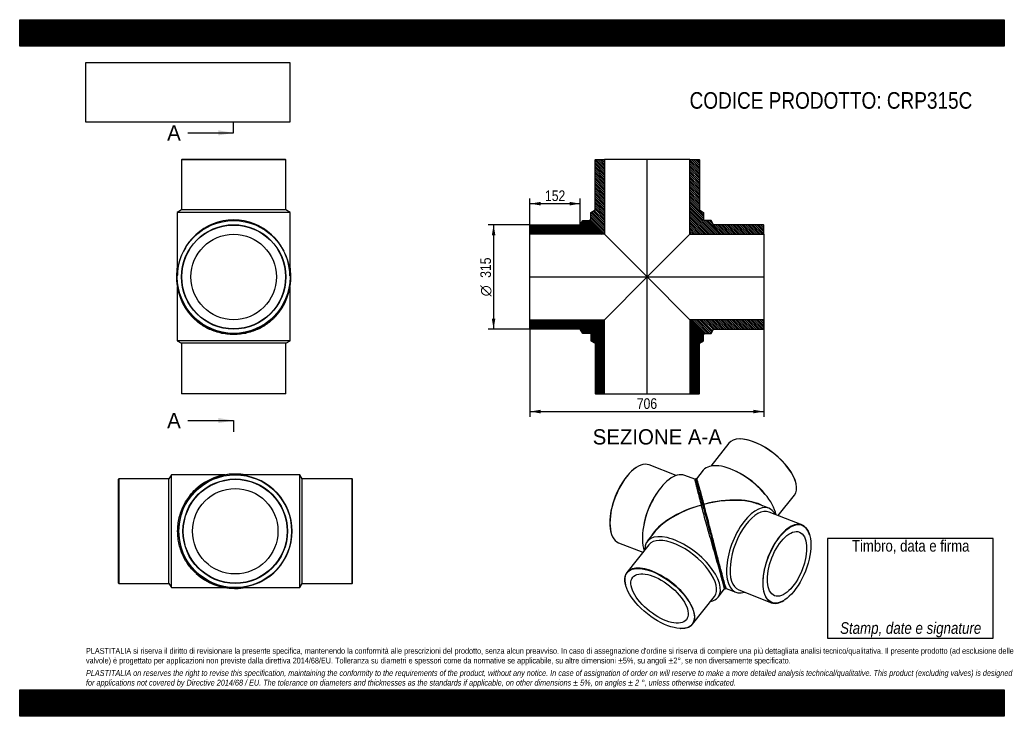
# Model space of a CAD drawing. Header units: millimetres. Extents: x 0 to 2970, y 0 to 2100.
import ezdxf
from ezdxf.enums import TextEntityAlignment as Align
from ezdxf.lldxf.tags import DXFTag

# ---------------------------------------------------------------- set-up
doc = ezdxf.new("R2010")
doc.units = ezdxf.units.MM
doc.header["$LTSCALE"] = 10
for name, color, linetype in [('CRP315C', 7, 'Continuous'), ('CRP315C_MIR', 7, 'Continuous'), ('Default', 7, 'Continuous'), ('DV4_Default', 7, 'Continuous')]:
    doc.layers.add(name, color=color, linetype=linetype)
doc.styles.add('SEACAD_Arial_Narrow', font='ARIALN.TTF')
doc.styles.add('SEACAD_Solid_Edge_ANSI', font='seans.ttf')
doc.styles.add('SEACAD_Solid_Edge_ANSI1_Symbols', font='semeca1.ttf')
tags = doc.linetypes.add('CENTER2', pattern=[28.575, 19.05, -3.175, 3.175, -3.175]).pattern_tags.tags
tags[10:11] = [DXFTag(74, 4), DXFTag(75, 0), DXFTag(340, '0'), DXFTag(46, 0.0), DXFTag(50, 0.0), DXFTag(44, 0.0), DXFTag(45, 0.0)]
tags[8:9] = [DXFTag(74, 4), DXFTag(75, 0), DXFTag(340, '0'), DXFTag(46, 0.0), DXFTag(50, 0.0), DXFTag(44, 0.0), DXFTag(45, 0.0)]
tags[6:7] = [DXFTag(74, 4), DXFTag(75, 0), DXFTag(340, '0'), DXFTag(46, 0.0), DXFTag(50, 0.0), DXFTag(44, 0.0), DXFTag(45, 0.0)]
tags[4:5] = [DXFTag(74, 4), DXFTag(75, 0), DXFTag(340, '0'), DXFTag(46, 0.0), DXFTag(50, 0.0), DXFTag(44, 0.0), DXFTag(45, 0.0)]
doc.dimstyles.new('Plastitalia', dxfattribs={"dimtxt": 32, "dimasz": 32, "dimexe": 16, "dimexo": 0, "dimgap": 8, "dimtad": 1, "dimdec": 0, "dimtxsty": 'SEACAD_Arial_Narrow', "dimblk1": '_SE_FILLED', "dimblk2": '_SE_FILLED', "dimsah": 1, "dimcen": 16, "dimadec": 0, "dimazin": 0, "dimtfac": 0.7, "dimtdec": 1, "dimtmove": 0, "dimatfit": 3, "dimfxl": 1, "dimtolj": 1, "dimarcsym": 0})
picture_1 = doc.add_image_def('image1.jpg', size_in_pixel=(4302, 1260))

# ---------------------------------------------------------------- blocks, each defined once
blk = doc.blocks.new('SE')
at = {"layer": 'CRP315C', "color": 7, "linetype": 'Continuous'}
for p, q in [((499.8, 1412.5), (493.8, 1401.8)), ((790.9, 1412.5), (796.9, 1401.8)), ((475.4, 1293.5), (475.4, 1132)), ((815.4, 1132), (815.4, 1293.5)), ((815.4, 1132), (475.4, 1132)), ((475.4, 1132), (487.9, 1124.5)), ((802.9, 1124.5), (815.4, 1132)), ((802.9, 1124.5), (487.9, 1124.5)), ((487.9, 1124.5), (487.9, 973.5)), ((802.9, 973.5), (802.9, 1124.5)), ((487.9, 973.5), (802.9, 973.5)), ((487.9, 973.5), (488.9, 972.5)), ((801.9, 972.5), (488.9, 972.5)), ((801.9, 972.5), (802.9, 973.5))]:
    blk.add_line(p, q, dxfattribs=at)
for centre, radius, start, end in [((644.5, 1324.5), 170.9, 19.2058, 26.8975), ((645.4, 1323.3), 172.5, 178.7413, 180.1995), ((645.4, 1322.7), 172.5, 180.0037, 222.5348), ((645.4, 1322.7), 172.5, 317.5303, 359.9991), ((645.4, 1323.3), 172.5, 359.8005, 1.4956)]:
    blk.add_arc(centre, radius, start, end, dxfattribs=at)
for centre, major_axis, start_param, end_param in [((475.4, 1322.7), (2.5, 0), 3.024653, 3.142345), ((815.4, 1322.7), (-2.5, 0), 3.14084, 3.246597)]:
    blk.add_ellipse(centre, major_axis=major_axis, ratio=0.707107, start_param=start_param, end_param=end_param, dxfattribs=at)
blk.add_open_spline([(772.5, 1206.1), (770.2, 1203.6), (767.7, 1201.1), (761.2, 1194.7), (756.9, 1191), (743.3, 1180.4), (733.1, 1173.9), (710.8, 1163), (698.5, 1158.6), (672.7, 1152.5), (659, 1150.9), (631.7, 1150.9), (618, 1152.5), (592.1, 1158.6), (579.9, 1163), (557.5, 1173.9), (547.4, 1180.4), (531, 1193.3), (524.3, 1199.5), (518.3, 1206)], degree=3, knots=[0.2613252, 0.2613252, 0.2613252, 0.2613252, 0.28125, 0.28125, 0.3125, 0.3125, 0.375, 0.375, 0.4375, 0.4375, 0.5, 0.5, 0.5625, 0.5625, 0.625, 0.625, 0.6875, 0.6875, 0.7382969, 0.7382969, 0.7382969, 0.7382969], dxfattribs=at)
at = {"layer": 'CRP315C_MIR', "color": 7, "linetype": 'Continuous'}
for p, q in [((488.9, 1678.5), (487.9, 1677.5)), ((802.9, 1677.5), (487.9, 1677.5)), ((487.9, 1677.5), (487.9, 1526.5)), ((801.9, 1678.5), (488.9, 1678.5)), ((802.9, 1677.5), (801.9, 1678.5)), ((802.9, 1526.5), (802.9, 1677.5)), ((487.9, 1526.5), (475.4, 1519)), ((815.4, 1519), (475.4, 1519)), ((475.4, 1519), (475.4, 1331.5)), ((802.9, 1526.5), (487.9, 1526.5)), ((815.4, 1519), (802.9, 1526.5)), ((815.4, 1331.5), (815.4, 1519)), ((475.4, 1328), (475.4, 1328)), ((475.4, 1328), (475.4, 1328)), ((815.3, 1328), (815.3, 1328)), ((815.3, 1328), (815.3, 1328))]:
    blk.add_line(p, q, dxfattribs=at)
for radius in [170, 157.5, 156.5, 128.9]:
    blk.add_circle((645.4, 1324.5), radius, dxfattribs=at)
for centre, radius, start, end in [((646.2, 1326.3), 173.3, 170.2742, 180.0071), ((644.6, 1326.2), 173.3, 359.9957, 9.7382), ((645.4, 1326.2), 172.5, 179.9997, 0.0003)]:
    blk.add_arc(centre, radius, start, end, dxfattribs=at)
for centre, major_axis, ratio, start_param, end_param in [((645.4, 1324.5), (0, -172), 0.988372, 1.668335, 4.615677), ((645.4, 1324.5), (0, -172), 0.988372, 4.615677, 4.691713), ((645.4, 1324.5), (0, -172), 0.988372, 1.591472, 1.668335), ((475.4, 1326.2), (2.5, 0), 0.707107, 1.556176, 3.140841), ((815.4, 1326.2), (-2.5, 0), 0.707107, 3.142344, 4.727009)]:
    blk.add_ellipse(centre, major_axis=major_axis, ratio=ratio, start_param=start_param, end_param=end_param, dxfattribs=at)
for points in [[(475.4, 1331.5), (475.4, 1330.4), (475.4, 1329.2), (475.4, 1328)], [(815.3, 1328), (815.3, 1329.2), (815.4, 1330.4), (815.4, 1331.5)]]:
    blk.add_open_spline(points, degree=3, dxfattribs=at)
blk = doc.blocks.new('SE1')
at = {"layer": 'CRP315C', "color": 7, "linetype": 'Continuous'}
for p, q in [((299.1, 715.4), (298.1, 714.4)), ((298.1, 401.4), (298.1, 714.4)), ((299.1, 715.4), (299.1, 400.4)), ((450.1, 715.4), (299.1, 715.4)), ((457.6, 727.9), (450.1, 715.4)), ((450.1, 400.4), (450.1, 715.4)), ((457.6, 387.9), (457.6, 727.9)), ((619.1, 727.9), (457.6, 727.9)), ((738.1, 703.4), (727.4, 709.4)), ((298.1, 401.4), (299.1, 400.4)), ((299.1, 400.4), (450.1, 400.4)), ((450.1, 400.4), (457.6, 387.9)), ((457.6, 387.9), (619.1, 387.9)), ((738.1, 412.3), (727.4, 406.3))]:
    blk.add_line(p, q, dxfattribs=at)
for centre, radius, start, end in [((648.3, 557.9), 172.5, 90.0037, 132.5348), ((648.9, 557.9), 172.5, 88.7413, 90.1995), ((648.3, 557.9), 172.5, 227.5303, 269.9991), ((650.1, 558.7), 170.9, 289.2058, 296.8975), ((648.9, 557.9), 172.5, 269.8005, 271.4956)]:
    blk.add_arc(centre, radius, start, end, dxfattribs=at)
for centre, major_axis, start_param, end_param in [((648.3, 727.9), (0, -2.5), 3.024653, 3.142345), ((648.3, 387.9), (0, 2.5), 3.14084, 3.246597)]:
    blk.add_ellipse(centre, major_axis=major_axis, ratio=0.707107, start_param=start_param, end_param=end_param, dxfattribs=at)
blk.add_open_spline([(531.7, 430.7), (529.2, 433.1), (526.7, 435.5), (520.3, 442), (516.6, 446.3), (506, 459.9), (499.5, 470.1), (488.6, 492.4), (484.2, 504.7), (478.1, 530.6), (476.5, 544.2), (476.5, 571.5), (478.1, 585.2), (484.2, 611.1), (488.6, 623.3), (499.5, 645.7), (506, 655.8), (518.9, 672.3), (525.1, 678.9), (531.6, 684.9)], degree=3, knots=[0.2613252, 0.2613252, 0.2613252, 0.2613252, 0.28125, 0.28125, 0.3125, 0.3125, 0.375, 0.375, 0.4375, 0.4375, 0.5, 0.5, 0.5625, 0.5625, 0.625, 0.625, 0.6875, 0.6875, 0.7382969, 0.7382969, 0.7382969, 0.7382969], dxfattribs=at)
at = {"layer": 'CRP315C_MIR', "color": 7, "linetype": 'Continuous'}
for p, q in [((653.6, 727.8), (653.6, 727.8)), ((653.6, 727.8), (653.6, 727.8)), ((844.6, 727.9), (657.1, 727.9)), ((844.6, 387.9), (844.6, 727.9)), ((852.1, 715.4), (844.6, 727.9)), ((852.1, 400.4), (852.1, 715.4)), ((1003.1, 715.4), (852.1, 715.4)), ((1003.1, 400.4), (1003.1, 715.4)), ((1004.1, 714.4), (1003.1, 715.4)), ((1004.1, 401.4), (1004.1, 714.4)), ((653.6, 387.9), (653.6, 387.9)), ((653.6, 387.9), (653.6, 387.9)), ((657.1, 387.9), (844.6, 387.9)), ((844.6, 387.9), (852.1, 400.4)), ((852.1, 400.4), (1003.1, 400.4)), ((1003.1, 400.4), (1004.1, 401.4))]:
    blk.add_line(p, q, dxfattribs=at)
for radius in [170, 157.5, 156.5, 128.9]:
    blk.add_circle((650.1, 557.9), radius, dxfattribs=at)
for centre, radius, start, end in [((651.8, 557.9), 172.5, 89.9997, 270.0003), ((651.9, 557), 173.3, 80.2742, 90.0071), ((651.9, 558.7), 173.3, 269.9957, 279.7382)]:
    blk.add_arc(centre, radius, start, end, dxfattribs=at)
for centre, major_axis, ratio, start_param, end_param in [((651.8, 727.9), (0, -2.5), 0.707107, 1.556176, 3.140841), ((650.1, 557.9), (-172, 0), 0.988372, 4.615677, 4.691713), ((650.1, 557.9), (-172, 0), 0.988372, 1.668335, 4.615677), ((651.8, 387.9), (0, 2.5), 0.707107, 3.142344, 4.727009), ((650.1, 557.9), (-172, 0), 0.988372, 1.591472, 1.668335)]:
    blk.add_ellipse(centre, major_axis=major_axis, ratio=ratio, start_param=start_param, end_param=end_param, dxfattribs=at)
for points in [[(657.1, 727.9), (656, 727.9), (654.8, 727.8), (653.6, 727.8)], [(653.6, 387.9), (654.8, 387.9), (656, 387.9), (657.1, 387.9)]]:
    blk.add_open_spline(points, degree=3, dxfattribs=at)
blk = doc.blocks.new('SE2')
at = {"layer": 'CRP315C', "color": 7, "linetype": 'Continuous'}
for p, q in [((1861, 750.7), (1860.3, 750.3)), ((1979.7, 725.8), (1898.5, 757.6)), ((2036.3, 714.4), (2006, 726.3)), ((2040.8, 709), (2041.3, 707.3)), ((2041.9, 704.9), (2041.3, 707.3)), ((2043, 700.8), (2041.9, 704.9)), ((1923.4, 675.5), (1920.9, 671.9)), ((2055.9, 636.8), (2055.9, 636.8)), ((1881.3, 570.7), (1880.7, 566.3)), ((1783.5, 554.2), (1783.8, 553.4)), ((1913.9, 554), (1893.1, 527.6)), ((1806.7, 522.9), (1879.6, 494.4)), ((1897.7, 517.2), (1831.7, 433.7)), ((1827.3, 396.3), (1827.6, 395.5)), ((2029.5, 277.6), (2095.4, 361.1)), ((2106.5, 359), (2126.2, 383.9)), ((1993.2, 264.7), (1994.1, 264.6))]:
    blk.add_line(p, q, dxfattribs=at)
for centre, radius, start, end in [((2488.7, 812.8), 460.1, 192.5133, 192.5837), ((1523, 566.5), 537, 15.3856, 15.7523), ((7005.6, 2025.7), 5136.6, 194.8756, 194.9971), ((35800.8, 9753.3), 34950.7, 195.02803, 195.11803), ((95522.4, 25877.7), 96810.7, 195.11242, 195.176017), ((42703, 11507.3), 42071.4, 195.20616, 195.29095), ((1698.6, 281.4), 442.2, 13.854, 15.7666)]:
    blk.add_arc(centre, radius, start, end, dxfattribs=at)
for centre, major_axis, ratio, start_param, end_param in [((1852.6, 640.3), (-45.9, -117.3), 0.47604, 3.141593, 6.283185), ((1851.9, 640.5), (45.6, 116.6), 0.47604, 0.571993, 2.569599), ((1956.4, 599.6), (-49.6, -126.6), 0.47604, 3.141593, 5.781328), ((1951.5, 601.5), (-45.9, -117.3), 0.47604, 4.266394, 5.158384), ((2083.9, 549.8), (33.6, -123.9), 0.001558, 3.140438, 4.142502), ((2083.9, 549.8), (187, 49.6), 0.472043, 1.595248, 2.708352), ((2083.9, 549.8), (186.4, 51.7), 0.472049, 1.589984, 2.280667), ((2057.8, 637.3), (1.93, 0.52), 0.671516, 0.002303, 3.158516), ((2083.9, 549.8), (-33.6, 123.9), 0.001558, 1.000909, 3.142747), ((2083.9, 549.8), (186.4, 51.7), 0.472049, -4.002518, -3.714122), ((1999.8, 443.3), (106.7, -84.3), 0.473626, 0, 3.527465), ((1996.5, 439.2), (98.9, -78.1), 0.473626, 0, 3.141593), ((1930.6, 355.7), (-98.9, 78.1), 0.473626, 2.573805, 6.283185), ((1930.6, 355.7), (-98.9, 78.1), 0.473626, 0, 0.567788), ((1999.8, 443.3), (106.7, -84.3), 0.473626, 5.897313, 6.283185)]:
    blk.add_ellipse(centre, major_axis=major_axis, ratio=ratio, start_param=start_param, end_param=end_param, dxfattribs=at)
for major_axis in [(98.3, -77.6), (80.9, -63.9)]:
    blk.add_ellipse((1930.2, 355.1), major_axis=major_axis, ratio=0.473626, dxfattribs=at)
for points, degree, knots in [([(2039.6, 712.8), (2039.5, 713.1), (2039.4, 713.5), (2039.1, 714.1), (2038.9, 714.4), (2038.7, 714.7), (2038.2, 714.9), (2038, 714.9), (2037.8, 715), (2037.5, 715), (2037.1, 715), (2036.6, 714.8), (2036.3, 714.5), (2036.2, 714.4)], 3, [0, 0, 0, 0, 0.197327, 0.532308, 0.708696, 0.83887, 0.881135, 0.897118, 0.910128, 0.920899, 0.938734, 0.975976, 1, 1, 1, 1]), ([(2036.2, 714.4), (2036.2, 714.4), (2036.2, 714.1), (2036.5, 712.3), (2037, 710), (2038.5, 703.7), (2039.5, 699.7), (2041.9, 690.2), (2043.2, 684.8), (2046.3, 672.9), (2048, 666.3), (2051.7, 652.2), (2053.8, 644.7), (2055.9, 636.8)], 3, [0.6566781, 0.6566781, 0.6566781, 0.6566781, 0.6875, 0.6875, 0.75, 0.75, 0.8125, 0.8125, 0.875, 0.875, 0.9375, 0.9375, 1, 1, 1, 1]), ([(2126.2, 383.9), (2126.2, 383.9), (2126.2, 384.2), (2125.8, 386.2), (2125.1, 388.9), (2122.9, 397.4), (2121.4, 403.1), (2117.5, 417.3), (2115.2, 425.7), (2110, 444.1), (2107.2, 454), (2101.4, 474.5), (2098.4, 485.1), (2092.4, 506.1), (2089.4, 516.6), (2083.6, 537.2), (2080.7, 547.3), (2075.2, 567), (2072.5, 576.5), (2067.3, 595), (2064.9, 603.9), (2060.2, 620.9), (2058, 629), (2055.9, 636.8)], 3, [0.3451873, 0.3451873, 0.3451873, 0.3451873, 0.375, 0.375, 0.4375, 0.4375, 0.5, 0.5, 0.5625, 0.5625, 0.625, 0.625, 0.6875, 0.6875, 0.75, 0.75, 0.8125, 0.8125, 0.875, 0.875, 0.9375, 0.9375, 1, 1, 1, 1]), ([(2087.8, 534.1), (2088.9, 530.1), (2090, 526.1), (2091.1, 522.1), (2092.2, 518.2), (2093.2, 514.2), (2094.3, 510.3), (2095.4, 506.3), (2096.4, 502.4), (2097.5, 498.5), (2098.5, 494.7), (2099.6, 490.8), (2100.6, 487), (2101.6, 483.3), (2102.6, 479.6), (2103.7, 475.8), (2104.6, 472.2)], 2, [0, 0, 0, 0.125, 0.125, 0.25, 0.25, 0.375, 0.375, 0.5, 0.5, 0.625, 0.625, 0.75, 0.75, 0.875, 0.875, 1, 1, 1]), ([(2126.1, 383.9), (2126.3, 383.9), (2126.5, 383.8), (2127.1, 384), (2127.8, 384.5), (2128.1, 385.2), (2128.1, 385.4), (2128.2, 386), (2128.1, 386.4), (2128, 386.7)], 3, [0, 0, 0, 0, 0.025435, 0.06342, 0.091197, 0.189427, 0.334109, 0.496444, 1, 1, 1, 1])]:
    blk.add_open_spline(points, degree=degree, knots=knots, dxfattribs=at)
at = {"layer": 'CRP315C_MIR', "color": 7, "linetype": 'Continuous'}
for p, q in [((2175.4, 835.9), (2174.5, 836)), ((2139.1, 823), (2084.9, 754.4)), ((2062.1, 741.6), (2041.8, 715.9)), ((2161.4, 738.1), (2157.2, 740)), ((2040.5, 709.4), (2039.8, 712.3)), ((2040.5, 709.4), (2041.2, 707)), ((2044, 696.5), (2045.5, 690.9)), ((2341.3, 704.3), (2341, 705.1)), ((2251.9, 665.2), (2249.1, 668.8)), ((2288.1, 605.1), (2336.9, 666.9)), ((2063.6, 638.9), (2063.6, 638.9)), ((2259.5, 627), (2228.4, 639.2)), ((2359.7, 577.1), (2260.8, 615.8)), ((2382.9, 545.8), (2382.7, 546.6)), ((2131.1, 385.2), (2160.4, 373.8)), ((2169, 381.1), (2267.9, 342.4)), ((2305.5, 349.3), (2306.2, 349.7))]:
    blk.add_line(p, q, dxfattribs=at)
for centre, radius, start, end in [((2049.2, 715.2), 9.84, 190.0341, 197.3681), ((7005.6, 2025.7), 5136.6, 194.8756, 194.9971), ((35800.8, 9753.3), 34950.7, 195.02803, 195.11803), ((105375.1, 28572.2), 107025.1, 195.129837, 195.187364), ((37401.3, 10078.1), 36580.4, 195.22417, 195.32169), ((1602.3, 254.7), 542, 14.232, 16.8845), ((1602.3, 254.7), 542, 14.0961, 14.232)]:
    blk.add_arc(centre, radius, start, end, dxfattribs=at)
for centre, major_axis, ratio, start_param, end_param in [((2238, 745), (98.9, -78.1), 0.473626, 0, 3.141593), ((2238.4, 745.5), (-98.3, 77.6), 0.473626, 3.70938, 5.715398), ((2168.8, 657.3), (106.7, -84.3), 0.473626, 0.501272, 3.141593), ((2172.1, 661.5), (98.9, -78.1), 0.473626, 1.111309, 2.030283), ((2083.9, 549.8), (-186.4, -51.7), 0.472049, 3.574635, 4.690225), ((2083.9, 549.8), (-187, -49.6), 0.472043, 4.005624, 4.695489), ((2061.7, 638.4), (1.93, 0.52), 0.671516, -0.012317, 3.143896), ((2210, 500.4), (49.6, 126.6), 0.47604, 0, 3.527465), ((2083.9, 549.8), (-187, -49.6), 0.472043, 3.714101, 4.005624), ((2210, 500.4), (49.6, 126.6), 0.47604, 5.897313, 6.283185), ((2214.9, 498.5), (45.9, 117.3), 0.47604, 0, 3.141593), ((2313.8, 459.8), (-45.9, -117.3), 0.47604, 2.569599, 6.283185), ((2313.8, 459.8), (-45.9, -117.3), 0.47604, 0, 0.571993)]:
    blk.add_ellipse(centre, major_axis=major_axis, ratio=ratio, start_param=start_param, end_param=end_param, dxfattribs=at)
for major_axis in [(45.6, 116.6), (37.6, 96)]:
    blk.add_ellipse((2314.5, 459.5), major_axis=major_axis, ratio=0.47604, dxfattribs=at)
for points, knots in [([(2041.9, 716), (2041.9, 716), (2041.8, 716), (2041.7, 716), (2041.5, 716), (2041.1, 716), (2040.7, 715.9), (2040.3, 715.7), (2040, 715.5), (2039.8, 715.2), (2039.5, 714.8), (2039.4, 714.2), (2039.4, 713.9), (2039.5, 713.7), (2039.6, 713.2), (2039.7, 713), (2039.7, 712.8)], [0, 0, 0, 0, 0.009743, 0.01963, 0.028204, 0.044381, 0.066325, 0.089871, 0.109695, 0.124776, 0.141682, 0.2467, 0.421511, 0.643165, 0.856578, 1, 1, 1, 1]), ([(2041.8, 716), (2041.9, 716), (2042, 715.7), (2042.6, 713.9), (2043.3, 711.7), (2045.1, 705.5), (2046.3, 701.5), (2048.9, 692.1), (2050.4, 686.8), (2053.8, 674.9), (2055.6, 668.4), (2059.4, 654.3), (2061.5, 646.8), (2063.6, 638.9)], [0.6558497, 0.6558497, 0.6558497, 0.6558497, 0.6875, 0.6875, 0.75, 0.75, 0.8125, 0.8125, 0.875, 0.875, 0.9375, 0.9375, 1, 1, 1, 1]), ([(2131.1, 385.2), (2131, 385.2), (2130.9, 385.5), (2130.2, 387.4), (2129.3, 390.1), (2126.9, 398.5), (2125.3, 404.2), (2121.4, 418.3), (2119.1, 426.8), (2114.2, 445.2), (2111.6, 455.2), (2106.3, 475.9), (2103.5, 486.5), (2098, 507.6), (2095.3, 518.2), (2089.9, 538.9), (2087.3, 549.1), (2082.2, 568.9), (2079.7, 578.5), (2074.8, 597), (2072.4, 605.9), (2067.9, 623), (2065.7, 631.1), (2063.6, 638.9)], [0.3458587, 0.3458587, 0.3458587, 0.3458587, 0.375, 0.375, 0.4375, 0.4375, 0.5, 0.5, 0.5625, 0.5625, 0.625, 0.625, 0.6875, 0.6875, 0.75, 0.75, 0.8125, 0.8125, 0.875, 0.875, 0.9375, 0.9375, 1, 1, 1, 1]), ([(2087.8, 534.1), (2089.3, 528.8), (2090.7, 523.5), (2093.6, 512.9), (2095, 507.6), (2097.8, 497.2), (2099.2, 492.1), (2102, 482), (2103.3, 477.1), (2104.6, 472.2)], [0, 0, 0, 0, 0.25, 0.25, 0.5, 0.5, 0.75, 0.75, 1, 1, 1, 1]), ([(2127.9, 387.6), (2127.9, 387.5), (2128, 387.1), (2128.1, 386.6), (2128.2, 386.2), (2128.6, 385.5), (2129.2, 385.1), (2129.4, 385), (2130.2, 384.9), (2130.9, 385), (2131.1, 385.2), (2131.2, 385.2)], [0, 0, 0, 0, 0.053001, 0.304168, 0.564751, 0.773581, 0.849869, 0.91909, 0.959985, 0.989948, 1, 1, 1, 1])]:
    blk.add_open_spline(points, degree=3, knots=knots, dxfattribs=at)
blk = doc.blocks.new('SE4')
at = {"color": 7, "linetype": 'Continuous', "style": 'SEACAD_Solid_Edge_ANSI'}
blk.add_text('A', height=46, dxfattribs=at).set_placement((444.8, 1781.8), align=Align.TOP_LEFT)
blk = doc.blocks.new('SE5')
at = {"color": 7, "linetype": 'Continuous', "style": 'SEACAD_Solid_Edge_ANSI'}
blk.add_text('A', height=46, dxfattribs=at).set_placement((444.8, 914.6), align=Align.TOP_LEFT)
blk = doc.blocks.new('SEANNOT_GROUP')
at = {"linetype": 'Continuous'}
blk.add_hatch(color=7, dxfattribs=at).paths.add_polyline_path([(599.4, 1751.1), (645.4, 1758.8), (599.4, 1766.4)])
at = {"color": 7, "linetype": 'Continuous'}
blk.add_lwpolyline([(507.4, 1758.8), (645.4, 1758.8)], dxfattribs=at)
blk = doc.blocks.new('SEANNOT_GROUP1')
at = {"linetype": 'Continuous'}
blk.add_hatch(color=7, dxfattribs=at).paths.add_polyline_path([(599.4, 883.9), (645.4, 891.6), (599.4, 899.2)])
at = {"color": 7, "linetype": 'Continuous'}
blk.add_lwpolyline([(507.4, 891.6), (645.4, 891.6)], dxfattribs=at)
blk = doc.blocks.new('SE3')
at = {"layer": 'Default', "color": 7, "linetype": 'CENTER2'}
for p, q in [((645.4, 1758.8), (645.4, 1793.3)), ((645.4, 891.6), (645.4, 857.1))]:
    blk.add_line(p, q, dxfattribs=at)
at = {"layer": 'Default', "color": 7, "linetype": 'CENTER2', "const_width": 0.0001}
blk.add_lwpolyline([(645.4, 1758.8), (645.4, 891.6)], dxfattribs=at)
at = {"layer": 'Default'}
for name in ['SE4', 'SEANNOT_GROUP', 'SE5', 'SEANNOT_GROUP1']:
    blk.add_blockref(name, (0, 0), dxfattribs=at)
blk = doc.blocks.new('SE6')
at = {"layer": 'CRP315C', "linetype": 'Continuous'}
h = blk.add_hatch(dxfattribs=at)
h.set_pattern_fill('LINE', scale=0.629921, angle=45, style=0)
edge = h.paths.add_edge_path()
edge.add_line((1539, 1481), (1539, 1453.4))
edge.add_line((1539, 1453.4), (1764.1, 1453.4))
edge.add_line((1764.1, 1453.4), (1722.4, 1495.1))
edge.add_spline(control_points=[(1722.4, 1495.1), (1721.3, 1496.2), (1719.8, 1495.9), (1718.9, 1495.1), (1718.7, 1494.9), (1718.6, 1494.7), (1718.5, 1494.5)], knot_values=[0.75, 0.75, 0.75, 0.75, 1, 1, 1, 1.06428, 1.06428, 1.06428, 1.06428], weights=[0.5, 0.5, 0.666666, 1, 0.914293, 0.839604, 0.775934], degree=3, periodic=0)
edge.add_line((1718.5, 1494.5), (1698.5, 1494.5))
edge.add_line((1698.5, 1494.5), (1691, 1482))
edge.add_line((1691, 1482), (1540, 1482))
edge.add_line((1540, 1482), (1539, 1481))
h = blk.add_hatch(dxfattribs=at)
h.set_pattern_fill('LINE', scale=0.629921, angle=45, style=0)
edge = h.paths.add_edge_path()
edge.add_line((1691, 1167), (1698.5, 1154.5))
edge.add_line((1698.5, 1154.5), (1721, 1154.5))
edge.add_arc((1721, 1152.5), 2, 0, 90, ccw=False)
edge.add_line((1723, 1152.5), (1723, 1132))
edge.add_line((1723, 1132), (1735.5, 1124.5))
edge.add_line((1735.5, 1124.5), (1735.5, 973.5))
edge.add_line((1735.5, 973.5), (1736.5, 972.5))
edge.add_line((1736.5, 972.5), (1764.1, 972.5))
edge.add_line((1764.1, 972.5), (1764.1, 1195.6))
edge.add_line((1764.1, 1195.6), (1539, 1195.6))
edge.add_line((1539, 1195.6), (1539, 1168))
edge.add_line((1539, 1168), (1540, 1167))
edge.add_line((1540, 1167), (1691, 1167))
h = blk.add_hatch(dxfattribs=at)
h.set_pattern_fill('LINE', scale=0.629921, angle=45, style=0)
edge = h.paths.add_edge_path()
edge.add_line((2050.5, 973.5), (2050.5, 1124.5))
edge.add_line((2050.5, 1124.5), (2063, 1132))
edge.add_line((2063, 1132), (2063, 1150.9))
edge.add_spline(control_points=[(2063, 1150.9), (2063.9, 1151.8), (2064.2, 1153.3), (2063, 1154.5)], knot_values=[0.75, 0.75, 0.75, 0.75, 1, 1, 1, 1], weights=[1, 0.666667, 0.5, 0.5], degree=3, periodic=0)
edge.add_line((2063, 1154.5), (2021.9, 1195.6))
edge.add_line((2021.9, 1195.6), (2021.9, 972.5))
edge.add_line((2021.9, 972.5), (2049.5, 972.5))
edge.add_line((2049.5, 972.5), (2050.5, 973.5))
at = {"layer": 'CRP315C_MIR', "linetype": 'Continuous'}
h = blk.add_hatch(dxfattribs=at)
h.set_pattern_fill('LINE', scale=1.259843, angle=135, style=0)
edge = h.paths.add_edge_path()
edge.add_line((1735.5, 1677.5), (1735.5, 1526.5))
edge.add_line((1735.5, 1526.5), (1723, 1519))
edge.add_line((1723, 1519), (1723, 1499))
edge.add_spline(control_points=[(1723, 1499), (1722.8, 1498.9), (1722.6, 1498.8), (1722.4, 1498.6), (1721.5, 1497.7), (1721.3, 1496.2), (1722.4, 1495.1)], knot_values=[0.75, 0.75, 0.75, 0.75, 0.81428, 0.81428, 0.81428, 1.06428, 1.06428, 1.06428, 1.06428], weights=[0.775934, 0.839604, 0.914293, 1, 0.666666, 0.5, 0.5], degree=3, periodic=0)
edge.add_line((1722.4, 1495.1), (1764.1, 1453.4))
edge.add_line((1764.1, 1453.4), (1764.1, 1678.5))
edge.add_line((1764.1, 1678.5), (1736.5, 1678.5))
edge.add_line((1736.5, 1678.5), (1735.5, 1677.5))
h = blk.add_hatch(dxfattribs=at)
h.set_pattern_fill('LINE', scale=1.259843, angle=135, style=0)
edge = h.paths.add_edge_path()
edge.add_line((2050.5, 1677.5), (2049.5, 1678.5))
edge.add_line((2049.5, 1678.5), (2021.9, 1678.5))
edge.add_line((2021.9, 1678.5), (2021.9, 1453.4))
edge.add_line((2021.9, 1453.4), (2245, 1453.4))
edge.add_line((2245, 1453.4), (2245, 1481))
edge.add_line((2245, 1481), (2244, 1482))
edge.add_line((2244, 1482), (2093, 1482))
edge.add_line((2093, 1482), (2085.5, 1494.5))
edge.add_line((2085.5, 1494.5), (2065, 1494.5))
edge.add_arc((2065, 1496.5), 2, 180, 270, ccw=False)
edge.add_line((2063, 1496.5), (2063, 1519))
edge.add_line((2063, 1519), (2050.5, 1526.5))
edge.add_line((2050.5, 1526.5), (2050.5, 1677.5))
h = blk.add_hatch(dxfattribs=at)
h.set_pattern_fill('LINE', scale=1.259843, angle=135, style=0)
edge = h.paths.add_edge_path()
edge.add_line((2245, 1168), (2245, 1195.6))
edge.add_line((2245, 1195.6), (2021.9, 1195.6))
edge.add_line((2021.9, 1195.6), (2063, 1154.5))
edge.add_spline(control_points=[(2063, 1154.5), (2064.2, 1153.3), (2065.7, 1153.6), (2066.6, 1154.5)], knot_values=[0.75, 0.75, 0.75, 0.75, 1, 1, 1, 1], weights=[0.5, 0.5, 0.666667, 1], degree=3, periodic=0)
edge.add_line((2066.6, 1154.5), (2085.5, 1154.5))
edge.add_line((2085.5, 1154.5), (2093, 1167))
edge.add_line((2093, 1167), (2244, 1167))
edge.add_line((2244, 1167), (2245, 1168))
at = {"layer": 'CRP315C', "color": 7, "linetype": 'Continuous'}
for p, q in [((1691, 1482), (1698.5, 1494.5)), ((1698.5, 1494.5), (1718.5, 1494.5)), ((1722.4, 1495.1), (1764.1, 1453.4)), ((1539, 1481), (1540, 1482)), ((1539, 1453.4), (1539, 1481)), ((1540, 1482), (1691, 1482)), ((1539, 1195.6), (1539, 1453.4)), ((1764.1, 1453.4), (1539, 1453.4)), ((1893, 1324.5), (1764.1, 1453.4)), ((1764.1, 1195.6), (1893, 1324.5)), ((1893, 1324.5), (2021.9, 1195.6)), ((1539, 1168), (1539, 1195.6)), ((1539, 1195.6), (1764.1, 1195.6)), ((1764.1, 972.5), (1764.1, 1195.6)), ((2021.9, 1195.6), (2021.9, 972.5)), ((2021.9, 1195.6), (2063, 1154.5)), ((1540, 1167), (1539, 1168)), ((1691, 1167), (1540, 1167)), ((1698.5, 1154.5), (1691, 1167)), ((1721, 1154.5), (1698.5, 1154.5)), ((1723, 1152.5), (1723, 1132)), ((1723, 1132), (1735.5, 1124.5)), ((2050.5, 1124.5), (2063, 1132)), ((2063, 1132), (2063, 1150.9)), ((1735.5, 1124.5), (1735.5, 973.5)), ((2050.5, 973.5), (2050.5, 1124.5)), ((1736.5, 972.5), (1735.5, 973.5)), ((1736.5, 972.5), (1764.1, 972.5)), ((1764.1, 972.5), (2021.9, 972.5)), ((2021.9, 972.5), (2049.5, 972.5)), ((2050.5, 973.5), (2049.5, 972.5))]:
    blk.add_line(p, q, dxfattribs=at)
blk.add_arc((1721, 1152.5), 2, 0, 90, dxfattribs=at)
blk.add_rational_spline([(1718.5, 1494.5), (1718.6, 1494.7), (1718.7, 1494.9), (1718.9, 1495.1), (1719.8, 1495.9), (1721.3, 1496.2), (1722.4, 1495.1)], [0.775933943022, 0.839604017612, 0.914292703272, 1, 0.66666639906, 0.499999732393, 0.5], degree=3, knots=[0, 0, 0, 0, 0.204532, 0.204532, 0.204532, 1, 1, 1, 1], dxfattribs=at)
blk.add_rational_spline([(2063, 1154.5), (2064.2, 1153.3), (2063.9, 1151.8), (2063, 1150.9)], [0.5, 0.499999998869, 0.666666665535, 1], degree=3, dxfattribs=at)
at = {"layer": 'CRP315C_MIR', "color": 7, "linetype": 'Continuous'}
for p, q in [((1735.5, 1677.5), (1736.5, 1678.5)), ((1735.5, 1526.5), (1735.5, 1677.5)), ((1736.5, 1678.5), (1764.1, 1678.5)), ((2021.9, 1678.5), (1764.1, 1678.5)), ((1764.1, 1678.5), (1764.1, 1453.4)), ((2021.9, 1678.5), (2049.5, 1678.5)), ((2021.9, 1453.4), (2021.9, 1678.5)), ((2049.5, 1678.5), (2050.5, 1677.5)), ((2050.5, 1677.5), (2050.5, 1526.5)), ((1723, 1519), (1735.5, 1526.5)), ((1723, 1499), (1723, 1519)), ((2050.5, 1526.5), (2063, 1519)), ((2063, 1519), (2063, 1496.5)), ((1764.1, 1453.4), (1722.4, 1495.1)), ((2085.5, 1494.5), (2065, 1494.5)), ((2093, 1482), (2085.5, 1494.5)), ((2244, 1482), (2093, 1482)), ((2244, 1482), (2245, 1481)), ((2245, 1453.4), (2245, 1481)), ((1893, 1324.5), (1764.1, 1453.4)), ((2021.9, 1453.4), (1893, 1324.5)), ((2021.9, 1453.4), (2245, 1453.4)), ((2245, 1453.4), (2245, 1195.6)), ((1893, 1324.5), (2021.9, 1195.6)), ((2245, 1195.6), (2021.9, 1195.6)), ((2063, 1154.5), (2021.9, 1195.6)), ((2245, 1168), (2245, 1195.6)), ((2085.5, 1154.5), (2093, 1167)), ((2093, 1167), (2244, 1167)), ((2245, 1168), (2244, 1167)), ((2066.6, 1154.5), (2085.5, 1154.5))]:
    blk.add_line(p, q, dxfattribs=at)
for centre, radius, start, end in [((2065, 1496.5), 2, 180, 270), ((2064.7, 1156.3), 2.54, 278.775, 284.4906)]:
    blk.add_arc(centre, radius, start, end, dxfattribs=at)
blk.add_rational_spline([(1722.4, 1495.1), (1721.3, 1496.2), (1721.5, 1497.7), (1722.4, 1498.6), (1722.6, 1498.8), (1722.8, 1498.9), (1723, 1499)], [0.5, 0.499999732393, 0.66666639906, 1, 0.914292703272, 0.839604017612, 0.775933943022], degree=3, knots=[0, 0, 0, 0, 0.795468, 0.795468, 0.795468, 1, 1, 1, 1], dxfattribs=at)
blk.add_rational_spline([(2066.6, 1154.5), (2065.7, 1153.6), (2064.2, 1153.3), (2063, 1154.5)], [1, 0.666666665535, 0.499999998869, 0.5], degree=3, dxfattribs=at)
at = {"layer": 'DV4_Default', "color": 7, "linetype": 'CENTER2'}
for p, q in [((1893, 970.7), (1893, 1680.2)), ((1537.3, 1324.5), (2246.8, 1324.5))]:
    blk.add_line(p, q, dxfattribs=at)
blk = doc.blocks.new('DMBLK25')
at = {"layer": 'Default', "linetype": 'Continuous'}
for points in [[(1571, 1550.7), (1539, 1545.4), (1571, 1540.1)], [(1659, 1550.7), (1659, 1540.1), (1691, 1545.4)]]:
    blk.add_hatch(color=7, dxfattribs=at).paths.add_polyline_path(points)
at = {"layer": 'Default', "color": 7, "linetype": 'Continuous'}
for p, q in [((1539, 1453.4), (1539, 1561.4)), ((1691, 1545.4), (1539, 1545.4)), ((1691, 1482), (1691, 1561.4))]:
    blk.add_line(p, q, dxfattribs=at)
at = {"layer": 'Default', "color": 7, "linetype": 'Continuous', "style": 'SEACAD_Arial_Narrow'}
blk.add_text('152', height=32, dxfattribs=at).set_placement((1584.5, 1585.4), align=Align.TOP_LEFT)
blk = doc.blocks.new('_SE_FILLED')
at = {"color": 0}
blk.add_line((0, 0), (-1, 0), dxfattribs=at)
blk.add_solid([(0, 0), (-1, -0.1665), (-1, 0.1665), (0, 0)], dxfattribs=at)
blk = doc.blocks.new('GDimGGroup')
at = {"layer": 'Default', "linetype": 'Continuous'}
for points in [[(1424.2, 1450), (1434.8, 1450), (1429.5, 1482)], [(1424.2, 1199), (1429.5, 1167), (1434.8, 1199)]]:
    blk.add_hatch(color=7, dxfattribs=at).paths.add_polyline_path(points)
at = {"layer": 'Default', "color": 7, "linetype": 'Continuous'}
for p, q in [((1540, 1482), (1413.5, 1482)), ((1429.5, 1482), (1429.5, 1167)), ((1540, 1167), (1413.5, 1167))]:
    blk.add_line(p, q, dxfattribs=at)
for s, style, p in [('315', 'SEACAD_Arial_Narrow', (1389.5, 1321.8)), ('O', 'SEACAD_Solid_Edge_ANSI1_Symbols', (1389.5, 1266.1))]:
    blk.add_text(s, height=32, rotation=90, dxfattribs=dict(at, style=style)).set_placement(p, align=Align.TOP_LEFT)
blk = doc.blocks.new('DMBLK26')
at = {"layer": 'Default', "linetype": 'Continuous'}
for points in [[(1571, 913.3), (1571, 924), (1539, 918.7)], [(2213, 913.3), (2245, 918.7), (2213, 924)]]:
    blk.add_hatch(color=7, dxfattribs=at).paths.add_polyline_path(points)
at = {"layer": 'Default', "color": 7, "linetype": 'Continuous'}
for p, q in [((1539, 1195.6), (1539, 902.7)), ((2245, 1195.6), (2245, 902.7)), ((1539, 918.7), (2245, 918.7))]:
    blk.add_line(p, q, dxfattribs=at)
at = {"layer": 'Default', "color": 7, "linetype": 'Continuous', "style": 'SEACAD_Arial_Narrow'}
blk.add_text('706', height=32, dxfattribs=at).set_placement((1861.5, 958.7), align=Align.TOP_LEFT)

msp = doc.modelspace()

# ---------------------------------------------------------------- hatches: boundary and pattern name
at = {"layer": 'Default', "linetype": 'Continuous'}
h = msp.add_hatch(dxfattribs=at)
h.set_pattern_fill('LINE', scale=0.629921, angle=45, style=0)
h.paths.add_polyline_path([(2970, 2020), (2970, 2100), (0, 2100), (0, 2020)])
for points in [[(2970, 2020), (2970, 2100), (0, 2100), (0, 2020)], [(2970, 0), (2970, 80), (0, 80), (0, 0)]]:
    msp.add_hatch(color=7, dxfattribs=at).paths.add_polyline_path(points)
h = msp.add_hatch(dxfattribs=at)
h.set_pattern_fill('LINE', scale=0.629921, angle=45, style=0)
h.paths.add_polyline_path([(2970, 0), (2970, 80), (0, 80), (0, 0)])

# ---------------------------------------------------------------- linework, layer by layer
at = {"layer": 'Default', "color": 7, "linetype": 'Continuous'}
for p, q in [((0, 2100), (2970, 2100)), ((0, 2020), (0, 2100)), ((2970, 2100), (2970, 2020)), ((2970, 2020), (0, 2020)), ((2936.3, 535.8), (2436.3, 535.8)), ((2436.3, 535.8), (2436.3, 235.8)), ((2936.3, 235.8), (2936.3, 535.8)), ((2436.3, 235.8), (2936.3, 235.8)), ((0, 80), (2970, 80)), ((0, 0), (0, 80)), ((2970, 80), (2970, 0)), ((2970, 0), (0, 0))]:
    msp.add_line(p, q, dxfattribs=at)

# ---------------------------------------------------------------- block references
at = {"layer": 'Default'}
for name in ['SE3', 'SE', 'SE6', 'GDimGGroup', 'SE2', 'SE1']:
    msp.add_blockref(name, (0, 0), dxfattribs=at)

# ---------------------------------------------------------------- texts
at = {"layer": 'Default', "color": 7, "linetype": 'Continuous', "style": 'SEACAD_Solid_Edge_ANSI'}
msp.add_text('SEZIONE A-A', height=46, dxfattribs=at).set_placement((1728.4, 865.4), align=Align.TOP_LEFT)
at = {"layer": 'Default'}
for s, insert, char_height, width, attachment_point in [('{\\fArial Narrow|b0||i0||c0|p34;\\C7;\\H50.;\\W1.;CODICE PRODOTTO: CRP315C}', (2020.7, 1881.6), 50, 855.057, 1), ('{\\fArial Narrow|b0||i0||c0|p34;\\C7;\\H34.57222222;\\W1.;\\T1.;Timbro, data e firma}', (2687.6, 510.6), 34.572, 523.475, 5), ('{\\fArial Narrow|b0||i0||c0|p34;\\C7;\\H35.;\\W1.;\\P}{\\fArial Narrow|b0||i1||c0|p34;\\C7;\\H35.;\\W1.;Stamp, date e signature}', (2687.6, 290), 35, 556.636, 5), ("{\\fArial Narrow|b0||i0||c0|p34;\\C7;\\H17.5;\\W1.;PLASTITALIA si riserva il diritto di revisionare la presente specifica, mantenendo la conformità alle prescrizioni del prodotto, senza alcun preavviso. In caso di assegnazione d'ordine si riserva di compiere una più dettagliata analisi tecnico/qualitativa. Il presente prodotto (ad esclusione delle \\P}{\\fArial Narrow|b0||i0||c0|p34;\\C7;\\H17.5;\\W1.;valvole) è progettato per applicazioni non previste dalla direttiva 2014/68/EU. Tolleranza su diametri e spessori come da normative se applicabile, su altre dimensioni ±5%, su angoli ±2°, se non diversamente specificato.\\P}{\\fArial Narrow|b0||i0||c0|p34;\\C7;\\H5.;\\W1.;   \\P}{\\fArial Narrow|b0||i1||c0|p34;\\C7;\\H17.5;\\W1.;PLASTITALIA on reserves the right to revise this specification, maintaining the conformity to the requirements of the product, without any notice. In case of assignation of order on will reserve to make a more detailed analysis technical/qualitative. This product (excluding valves) is designed \\P}{\\fArial Narrow|b0||i1||c0|p34;\\C7;\\H17.5;\\W1.;for applications not covered by Directive 2014/68 / EU. The tolerance on diameters and thicknesses as the standards if applicable, on other dimensions ± 5%, on angles ± 2 °, unless otherwise indicated.\\P}", (200, 206), 17.5, 2570, 1)]:
    msp.add_mtext(s, dxfattribs=dict(at, insert=insert, char_height=char_height, width=width, attachment_point=attachment_point))

# ---------------------------------------------------------------- dimensions: what is measured, and where the dimension line sits
at = {"layer": 'Default', "color": 7, "linetype": 'Continuous'}
dim = msp.add_linear_dim(base=(1539, 1545.4), p1=(1691, 1482), p2=(1539, 1453.4), text='\\A1;<>', dimstyle='Plastitalia', dxfattribs=at)
dim.commit()
dim.dimension.update_dxf_attribs({"geometry": 'DMBLK25', "text_midpoint": (1615, 1545.4), "dimtype": 160})
dim = msp.add_linear_dim(base=(1539, 918.7), p1=(1539, 1453.4), p2=(2245, 1453.4), angle=0, text='\\A1;<>', dimstyle='Plastitalia', dxfattribs=at)
dim.commit()
dim.dimension.update_dxf_attribs({"geometry": 'DMBLK26', "text_midpoint": (1892, 918.7), "dimtype": 161})

# ---------------------------------------------------------------- pictures from other files: only their frames are drawn
image = msp.add_image(picture_1, insert=(200, 1791), size_in_units=(614.6, 180))
image.dxf.flags = 7

doc.saveas('drawing.dxf')
